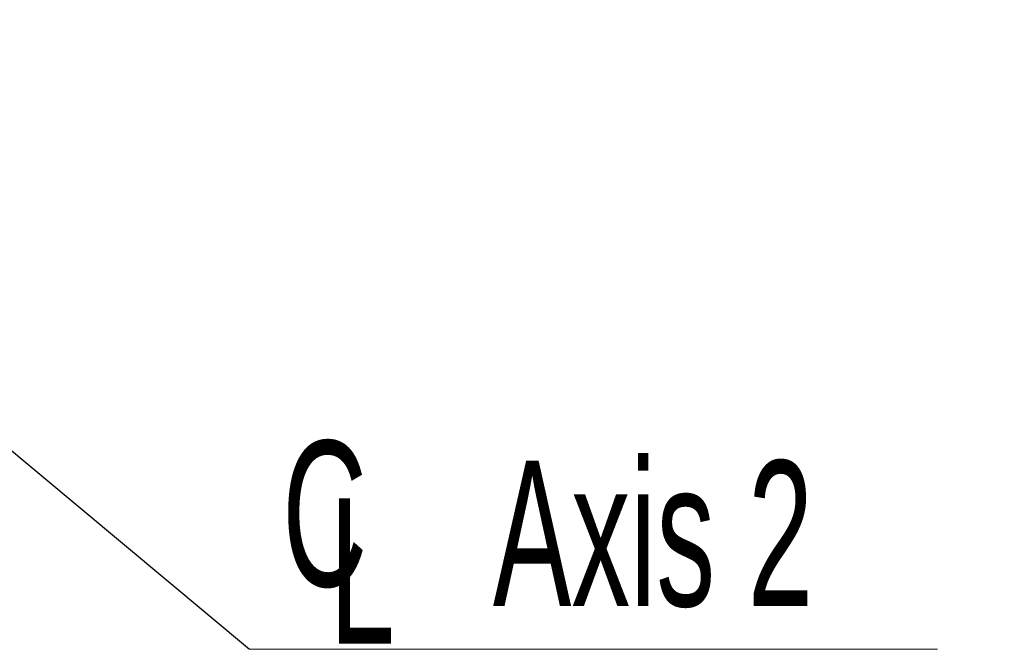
# Model space of a CAD drawing. Header units: millimetres. Extents: x 0 to 11920, y 0 to 8400.
# Tile 19 of 65: x 2717 to 3191, y 5387 to 5690. Entities that reach past the tile are written whole.
import ezdxf

# ---------------------------------------------------------------- set-up
doc = ezdxf.new("R2010")
doc.units = ezdxf.units.MM
doc.header["$LTSCALE"] = 20
doc.styles.add('SLDTEXTSTYLE0', font='TXT', dxfattribs={"width": 0.605})
doc.dimstyles.new('SLDDIMSTYLE2', dxfattribs={"dimtxt": 0.18, "dimasz": 70, "dimexe": 0, "dimexo": 0.0625, "dimgap": 0, "dimtad": 0, "dimtih": 1, "dimtoh": 1, "dimdec": 0, "dimrnd": 1e-09, "dimzin": 0, "dimdsep": 46, "dimtxsty": 'Standard', "dimsah": 1, "dimcen": 0.09, "dimadec": 0, "dimazin": 0, "dimtfac": 70, "dimtdec": 0, "dimtofl": 0, "dimtmove": 0, "dimatfit": 3, "dimfxl": 1, "dimfrac": 2, "dimtolj": 1, "dimtzin": 0, "dimarcsym": 0})

# ---------------------------------------------------------------- blocks, each defined once
blk = doc.blocks.new('SW_SYMBOL_MOD_CL')
at = {"color": 0, "linetype": 'Continuous', "lineweight": 0, "char_height": 15515, "attachment_point": 5, "style": 'SLDTEXTSTYLE0'}
for s, insert in [('C', (8000, 12000)), ('L', (12000, 6000))]:
    blk.add_mtext(s, dxfattribs=dict(at, insert=insert))
blk = doc.blocks.new('SW_NOTE_0_3')
at = {"color": 0, "linetype": 'Continuous', "lineweight": 0}
for p, q in [((0, 0), (331.11, 0)), ((331.11, 0), (0, 0)), ((0, 0), (331.11, 0)), ((331.11, 0), (0, 0)), ((0, 0), (331.11, 0)), ((331.11, 0), (0, 0))]:
    blk.add_line(p, q, dxfattribs=at)
at = {"color": 0, "linetype": 'Continuous', "lineweight": 0, "xscale": 0.0045117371, "yscale": 0.0045117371, "zscale": 0.0045117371}
blk.add_blockref('SW_SYMBOL_MOD_CL', (0.03, 10.66), dxfattribs=at)
at = {"color": 0, "linetype": 'Continuous', "lineweight": 0, "insert": (117.09, 90.78), "char_height": 70, "attachment_point": 1, "style": 'SLDTEXTSTYLE0'}
blk.add_mtext('Axis 2', dxfattribs=at)

msp = doc.modelspace()

# ---------------------------------------------------------------- block references
at = {"color": 7, "linetype": 'Continuous', "lineweight": 0}
msp.add_blockref('SW_NOTE_0_3', (2827.78, 5387.22), dxfattribs=at)

# ---------------------------------------------------------------- leaders
msp.add_leader([(2464.17, 5690.26), (2827.78, 5387.22)], dimstyle='SLDDIMSTYLE2', dxfattribs=at)

doc.saveas('drawing.dxf')
